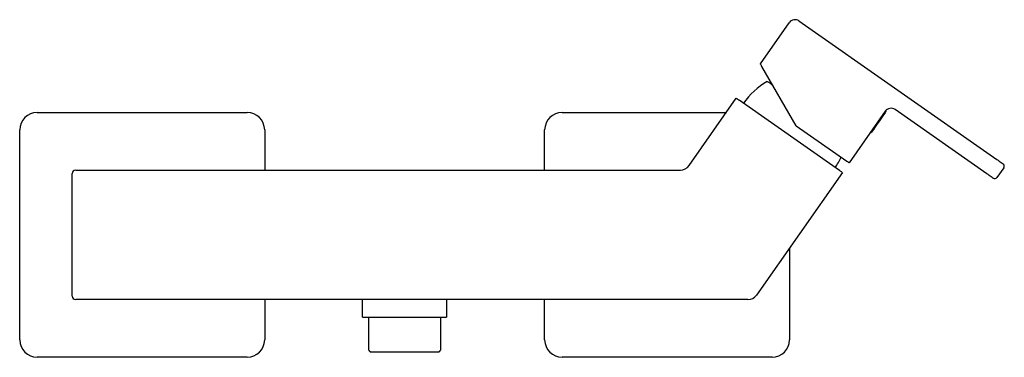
# Model space of a CAD drawing. Header units: millimetres. Extents: x 4007.683 to 4007.964, y 1849.41 to 1849.506.
import ezdxf

# ---------------------------------------------------------------- set-up
doc = ezdxf.new("R2010")
doc.units = ezdxf.units.MM
doc.layers.add('SANINDUSA', color=3, linetype='Continuous')

msp = doc.modelspace()

# ---------------------------------------------------------------- linework, layer by layer
at = {"layer": 'SANINDUSA'}
for p, q in [((4007.8947, 1849.49347), (4007.90295, 1849.50524)), ((4007.90573, 1849.50573), (4007.96225, 1849.46615)), ((4007.90491, 1849.47579), (4007.89514, 1849.4927)), ((4007.87433, 1849.46437), (4007.88781, 1849.48362)), ((4007.9173, 1849.46297), (4007.88863, 1849.48305)), ((4007.68806, 1849.47959), (4007.74806, 1849.47959)), ((4007.83806, 1849.47959), (4007.88499, 1849.47959)), ((4007.93039, 1849.47992), (4007.92006, 1849.46518)), ((4007.95939, 1849.46206), (4007.93317, 1849.48041)), ((4007.68306, 1849.41459), (4007.68306, 1849.47459)), ((4007.75306, 1849.47459), (4007.75306, 1849.46309)), ((4007.83306, 1849.46309), (4007.83306, 1849.47459)), ((4007.90491, 1849.47579), (4007.91941, 1849.46564)), ((4007.69906, 1849.46309), (4007.87187, 1849.46309)), ((4007.96425, 1849.46378), (4007.9623, 1849.46099)), ((4007.69806, 1849.42709), (4007.69806, 1849.46209)), ((4007.91812, 1849.4624), (4007.89359, 1849.42737)), ((4007.90306, 1849.4409), (4007.90306, 1849.41459)), ((4007.89113, 1849.42609), (4007.69906, 1849.42609)), ((4007.75306, 1849.42609), (4007.75306, 1849.41459)), ((4007.78106, 1849.42109), (4007.78106, 1849.42609)), ((4007.80506, 1849.42609), (4007.80506, 1849.42109)), ((4007.83306, 1849.41459), (4007.83306, 1849.42609)), ((4007.78106, 1849.42109), (4007.79279, 1849.42109)), ((4007.78281, 1849.41159), (4007.78281, 1849.42109)), ((4007.79279, 1849.42109), (4007.80506, 1849.42109)), ((4007.80331, 1849.42109), (4007.80331, 1849.41159)), ((4007.74806, 1849.40959), (4007.68806, 1849.40959)), ((4007.80281, 1849.41109), (4007.78331, 1849.41109)), ((4007.89806, 1849.40959), (4007.83806, 1849.40959))]:
    msp.add_line(p, q, dxfattribs=at)
at = {"layer": 'SANINDUSA', "flags": 128}
for points in [[(4007.89514, 1849.4927), (4007.89506, 1849.49285), (4007.89498, 1849.49299), (4007.8949, 1849.49313), (4007.89483, 1849.49324), (4007.89478, 1849.49334), (4007.89474, 1849.49341), (4007.89471, 1849.49345), (4007.8947, 1849.49347)], [(4007.89827, 1849.48728), (4007.89766, 1849.48771), (4007.89707, 1849.48813), (4007.89674, 1849.48836), (4007.89666, 1849.48841)], [(4007.88781, 1849.48362), (4007.88783, 1849.48361), (4007.88787, 1849.48358), (4007.88795, 1849.48353), (4007.88805, 1849.48345), (4007.88818, 1849.48337), (4007.88832, 1849.48327), (4007.88847, 1849.48316), (4007.88863, 1849.48305)], [(4007.93067, 1849.47997), (4007.93058, 1849.47984), (4007.93031, 1849.47946)], [(4007.93031, 1849.47946), (4007.92988, 1849.47885), (4007.92934, 1849.47807), (4007.92872, 1849.47719), (4007.92809, 1849.47629), (4007.9275, 1849.47545), (4007.927, 1849.47474), (4007.92664, 1849.47422), (4007.92645, 1849.47395), (4007.92642, 1849.47391)], [(4007.92006, 1849.46518), (4007.92005, 1849.46519), (4007.92001, 1849.46521), (4007.91995, 1849.46525), (4007.91987, 1849.46531), (4007.91977, 1849.46538), (4007.91966, 1849.46546), (4007.91954, 1849.46555), (4007.91941, 1849.46564)], [(4007.96225, 1849.46615), (4007.96261, 1849.46591), (4007.96294, 1849.46567), (4007.96326, 1849.46545), (4007.96353, 1849.46526), (4007.96375, 1849.4651), (4007.96392, 1849.46499), (4007.96402, 1849.46492), (4007.96406, 1849.46489)], [(4007.9173, 1849.46297), (4007.91746, 1849.46286), (4007.91761, 1849.46275), (4007.91776, 1849.46266), (4007.91788, 1849.46257), (4007.91798, 1849.4625), (4007.91806, 1849.46244), (4007.9181, 1849.46241), (4007.91812, 1849.4624)], [(4007.96119, 1849.4608), (4007.96115, 1849.46082), (4007.96105, 1849.46089), (4007.96089, 1849.46101), (4007.96066, 1849.46117), (4007.96039, 1849.46136), (4007.96008, 1849.46158), (4007.95974, 1849.46181), (4007.95939, 1849.46206)]]:
    msp.add_lwpolyline(points, dxfattribs=at)
at = {"layer": 'SANINDUSA'}
for centre, radius, start, end in [((4007.90459, 1849.50409), 0.002, 55, 145), ((4007.90727, 1849.47), 0.02125, 119.9424, 145), ((4007.68806, 1849.47459), 0.005, 90, 180), ((4007.74806, 1849.47459), 0.005, 0, 90), ((4007.83806, 1849.47459), 0.005, 90, 180), ((4007.93203, 1849.47877), 0.002, 55, 145), ((4007.93059, 1849.48003), 0.0001, 325, 55), ((4007.92634, 1849.47397), 0.0001, 235, 325), ((4007.89867, 1849.47602), 0.02125, 325, 334.1784), ((4007.69906, 1849.46209), 0.001, 90, 180), ((4007.87187, 1849.46609), 0.003, 270, 325), ((4007.9636, 1849.46424), 0.0008, 325, 55), ((4007.96165, 1849.46145), 0.0008, 235, 325), ((4007.69906, 1849.42709), 0.001, 180, 270), ((4007.89113, 1849.42909), 0.003, 270, 325), ((4007.68806, 1849.41459), 0.005, 180, 270), ((4007.74806, 1849.41459), 0.005, 270, 0), ((4007.83806, 1849.41459), 0.005, 180, 270), ((4007.89806, 1849.41459), 0.005, 270, 0)]:
    msp.add_arc(centre, radius, start, end, dxfattribs=at)
for points in [[(4007.93064, 1849.48011), (4007.93058, 1849.48015)], [(4007.9262, 1849.47394), (4007.92628, 1849.47388)], [(4007.78281, 1849.41159), (4007.78331, 1849.41109)], [(4007.80281, 1849.41109), (4007.80331, 1849.41159)]]:
    msp.add_open_spline(points, degree=1, dxfattribs=at)

doc.saveas('drawing.dxf')
